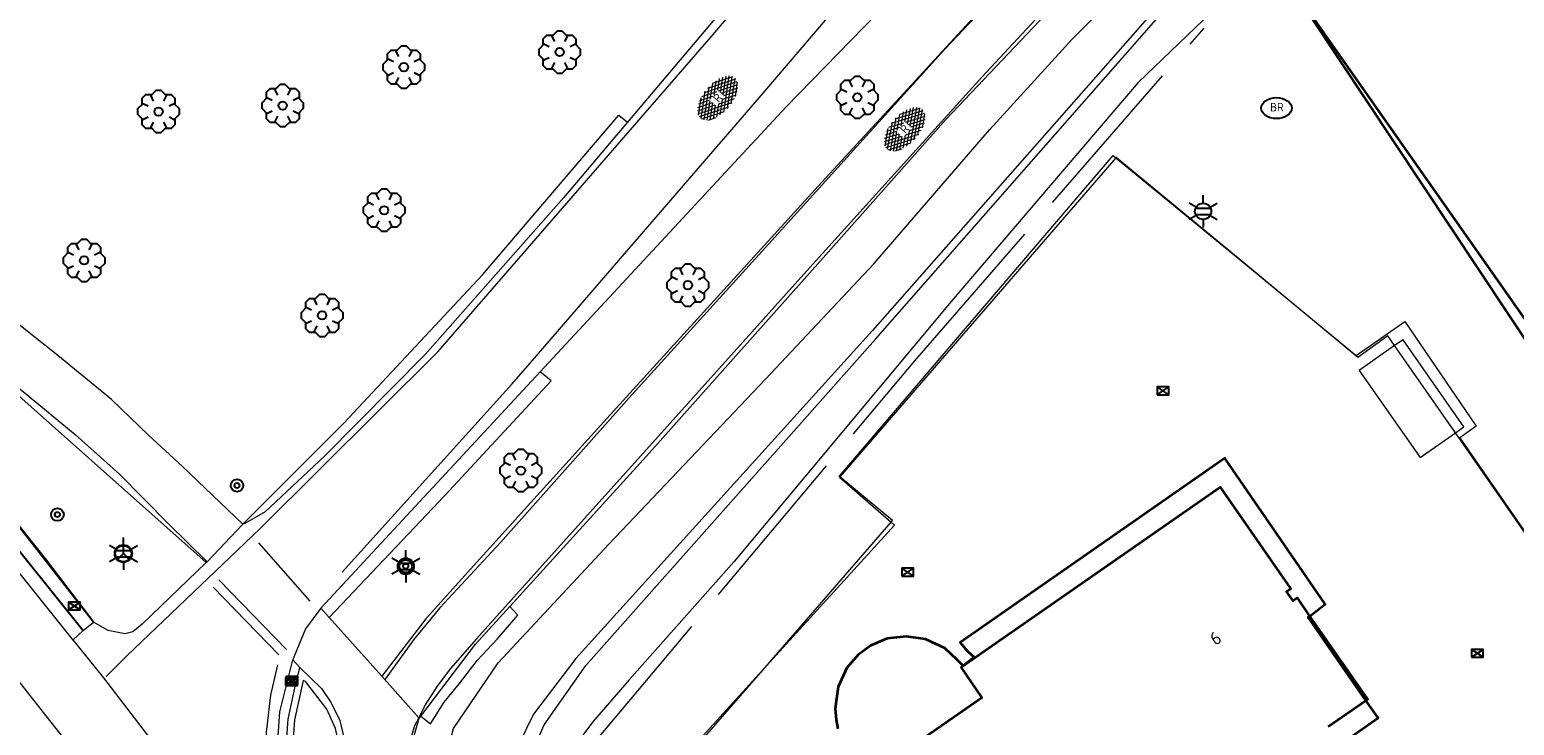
# Model space of a CAD drawing. Header units: metres. Extents: x 181682 to 183922, y 386244 to 387136.
# Tile 36 of 62: x 182742 to 182813, y 386613 to 386646. Entities that reach past the tile are written whole.
import ezdxf
from ezdxf.enums import TextEntityAlignment as Align

# ---------------------------------------------------------------- set-up
doc = ezdxf.new("R2010")
doc.units = ezdxf.units.M
doc.linetypes.add('IE-TERREINAFSCHEIDING', pattern=[10, 8, -2])
for name, color, linetype, lineweight in [('B-WE-GR-BOOM-S', 251, 'Continuous', 25), ('B-WE-IE-TERREINAFSCHEIDING-G', 251, 'IE-TERREINAFSCHEIDING', 18), ('B-WE-KL-ET_LS_OV_LICHTMAST-S', 251, 'Continuous', 25), ('B-WE-KL-WATER_BRANDLEIDING_PUT-S', 251, 'Continuous', 25), ('B-WE-OG-TOPOGRAFIE_BEBOUWING-G', 251, 'Continuous', 35), ('B-WE-OG-TOPOGRAFIE_BEBOUWING-GV', 251, 'Continuous', 35), ('B-WE-OG-TOPOGRAFIE_BEBOUWING_LUIFEL-GV', 251, 'Continuous', 18), ('B-WE-OG-TOPOGRAFIE_TERREIN_ONBEGROEID-GV', 251, 'Continuous', 18), ('B-WE-OG-TOPOGRAFIE_WATER-GV', 251, 'Continuous', 18), ('B-WE-OG-TOPOGRAFIE_WEG_BERM-GV', 251, 'Continuous', 18), ('B-WE-OG-TOPOGRAFIE_WEG_RIJWEG-G', 251, 'Continuous', 25), ('B-WE-OG-TOPOGRAFIE_WEG_RIJWEG-GV', 251, 'Continuous', 18), ('B-WE-OG-TOPOGRAFIE_WEG_RIJWEG-SV', 251, 'Continuous', 25), ('B-WE-OG-TOPOGRAFIE_WEG_RIJWIELPAD-G', 251, 'Continuous', 18), ('B-WE-OG-TOPOGRAFIE_WEG_RIJWIELPAD-GV', 251, 'Continuous', 18), ('B-WE-OG-TOPOGRAFIE_WEG_RIJWIELPAD-SV', 251, 'Continuous', 25), ('B-WE-OG-TOPOGRAFIE_WEG_VERHARD-G', 251, 'Continuous', 18), ('B-WE-RI-HWA_KOLK-S', 251, 'Continuous', 25), ('B-WE-VH-GOOT-G', 251, 'Continuous', 25), ('B-WE-VW-BEWEGWIJZERING_DRAAGCONSTRUCTIE-S', 251, 'Continuous', 25), ('B-WE-VW-MARKERING-G', 251, 'Continuous', 18), ('B-WE-VW-VERKEERSTEKEN_BORD-S', 251, 'Continuous', 25), ('Label_Nummeraanduidingreeks', 7, 'Continuous', 25)]:
    doc.layers.add(name, color=color, linetype=linetype, lineweight=lineweight)
doc.styles.add('NLCS-ISO', font='NLCS-ISO.ttf')
doc.styles.add('NLCS-ISO-M250-T18', font='NLCS-ISO.ttf', dxfattribs={"height": 0.45})

# ---------------------------------------------------------------- blocks, each defined once
blk = doc.blocks.new('SIE-WEG_VERKEERSBORD_ROND-SO')
for radius in [0.3, 0.3, 0.12]:
    blk.add_circle((0, 0), radius)
blk = doc.blocks.new('SIE-WEG_WEGWIJZER-SO')
for q in [(-0.292, -0.292), (0, 0.412), (0.292, -0.292)]:
    blk.add_line((0, 0), q)
blk.add_circle((0, 0), 0.413)
blk = doc.blocks.new('B-SIE-WEG_LICHTMAST-SO')
at = {"ltscale": 0.1}
for p, q in [((0, 0.386), (0, 0.772)), ((-0.334, 0.193), (-0.668, 0.386)), ((0.334, 0.193), (0.668, 0.386)), ((-0.334, -0.193), (-0.668, -0.386)), ((0, -0.386), (0, -0.772)), ((0.334, -0.193), (0.668, -0.386))]:
    blk.add_line(p, q, dxfattribs=at)
at = {"flags": 128}
for points in [[(-0.354, 0.152), (0.354, 0.152)], [(-0.354, -0.152), (0.354, -0.152)]]:
    blk.add_lwpolyline(points, dxfattribs=at)
at = {"ltscale": 0.1}
blk.add_circle((0, 0), 0.386, dxfattribs=at)
at = {"style": 'NLCS-ISO'}
blk.add_attdef('TYPE', text='', height=0.549, dxfattribs=at).set_placement((0, 0.772), align=Align.BOTTOM_CENTER)
blk = doc.blocks.new('B-SRI-KOLK_COMBINATIE-SO')
for p, q in [((-0.28125, 0), (0.28125, 0.375)), ((0.28125, 0), (-0.28125, 0.375))]:
    blk.add_line(p, q)
at = {"flags": 128}
blk.add_lwpolyline([(-0.28125, 0), (0.28125, 0), (0.28125, 0.375), (-0.28125, 0.375)], close=True, dxfattribs=at)
blk = doc.blocks.new('SIE-WEG_STRAATPOT_BRANDKRAAN-SO')
blk.add_ellipse((0, 0), major_axis=(-0.729, 0), ratio=0.685994)
at = {"style": 'NLCS-ISO'}
blk.add_text('BR', height=0.4, dxfattribs=at).set_placement((-0.298, -0.153))
blk = doc.blocks.new('SGR-BOOM_01')
at = {"layer": 'B-WE-GR-BOOM-S'}
for points in [[(-0.33, 0.795, 0), (-0.619, 0.795, 0), (-0.795, 0.619, 0), (-0.795, 0.33, 0)], [(0.25, 0.5, 0), (0.375, 0.75, 0), (0.125, 1, 0), (-0.125, 1, 0), (-0.375, 0.75, 0), (-0.25, 0.5, 0)], [(0.795, 0.33, 0), (0.795, 0.619, 0), (0.619, 0.795, 0), (0.33, 0.795, 0)], [(-0.5, 0.25, 0), (-0.75, 0.375, 0), (-1, 0.125, 0), (-1, -0.125, 0), (-0.75, -0.375, 0), (-0.5, -0.25, 0)], [(0.5, -0.25, 0), (0.75, -0.375, 0), (1, -0.125, 0), (1, 0.125, 0), (0.75, 0.375, 0), (0.5, 0.25, 0)], [(-0.795, -0.33, 0), (-0.795, -0.619, 0), (-0.619, -0.795, 0), (-0.33, -0.795, 0)], [(-0.25, -0.5, 0), (-0.375, -0.75, 0), (-0.125, -1, 0), (0.125, -1, 0), (0.375, -0.75, 0), (0.25, -0.5, 0)], [(0.33, -0.795, 0), (0.619, -0.795, 0), (0.795, -0.619, 0), (0.795, -0.33, 0)]]:
    blk.add_polyline3d(points, dxfattribs=at)
blk.add_circle((0, 0), 0.2, dxfattribs=at)
blk.add_circle((0, 0), 0.2, dxfattribs=at)
blk = doc.blocks.new('SVH-GESLOTEN-SO')
at = {"linetype": 'Continuous', "lineweight": 0}
for p, q in [((-1.68, -0.04), (-0.187, 0.872)), ((-1.662, 0.121), (0.021, -0.906)), ((-1.627, -0.236), (0.185, 0.871)), ((-1.622, 0.221), (-0.666, 0.805)), ((-1.577, 0.296), (0.358, -0.886)), ((-1.517, -0.397), (-0.449, 0.256)), ((-1.445, 0.442), (-0.449, -0.166)), ((-1.368, -0.532), (-0.449, 0.03)), ((-1.277, 0.567), (-0.449, 0.062)), ((-1.076, 0.672), (-0.449, 0.289)), ((-0.845, 0.758), (-0.103, 0.304)), ((-0.579, 0.824), (0.271, 0.304)), ((-0.441, -0.875), (1.54, 0.336)), ((-0.37, 0.304), (0.499, 0.836)), ((-0.277, 0.865), (1.6, -0.282)), ((-0.119, -0.904), (1.639, 0.17)), ((0, 0.304), (0.772, 0.776)), ((0.078, 0.876), (1.67, -0.096)), ((0.371, 0.302), (1.012, 0.695)), ((0.371, 0.075), (1.22, 0.595)), ((0.371, -0.152), (1.397, 0.476)), ((0.371, 0.243), (1.481, -0.434)), ((0.371, 0.015), (1.32, -0.566)), ((0.52, 0.832), (1.65, 0.141)), ((-1.673, -0.099), (-0.392, -0.882)), ((-1.453, -0.461), (-1.037, -0.716)), ((-1.184, -0.647), (-0.449, -0.198)), ((-0.969, -0.743), (-0.244, -0.3)), ((-0.722, -0.819), (0.127, -0.3)), ((-0.23, -0.3), (0.65, -0.837)), ((0.143, -0.3), (0.905, -0.766)), ((0.268, -0.895), (1.676, -0.035)), ((0.371, -0.212), (1.128, -0.675)), ((0.798, -0.8), (1.571, -0.327))]:
    blk.add_line(p, q, dxfattribs=at)
at = {"linetype": 'Continuous', "lineweight": 0, "style": 'NLCS-ISO'}
blk.add_text('R', height=0.54, dxfattribs=at).set_placement((0, 0), align=Align.MIDDLE_CENTER)

msp = doc.modelspace()

# ---------------------------------------------------------------- linework, layer by layer
at = {"layer": 'B-WE-IE-TERREINAFSCHEIDING-G'}
msp.add_polyline3d([(182767.852, 386608.793, 25.555), (182768.302, 386611.112, 25.726), (182784.082, 386629.896, 25.916), (182797.868, 386645.744, 25.678)], dxfattribs=at)
at = {"layer": 'B-WE-OG-TOPOGRAFIE_BEBOUWING-G'}
for points in [[(182820.355, 386664.324, 37.386), (182806.732, 386652.763, 37.402), (182808.537, 386652.261, 37.497), (182807.815, 386651.806, 36.687), (182807.814, 386651.806, 36.686), (182807.813, 386651.805, 36.686), (182804.479, 386649.598, 36.683), (182804.022, 386649.356, 37.276), (182803.962, 386649.324, 37.354), (182802.93, 386649.478, 37.378), (182801.594, 386648.356, 37.459), (182819.014, 386622.104, 37.479)], [(182803.88, 386611.286, 36.611), (182806.165, 386612.881, 36.668), (182805.587, 386613.713, 36.674), (182802.836, 386617.675, 36.705), (182802.917, 386617.738, 36.632), (182803.644, 386618.305, 35.973), (182798.863, 386625.258, 35.892), (182786.246, 386616.483, 35.934), (182786.617, 386616.046, 35.943), (182786.916, 386615.77, 37.068), (182786.389, 386615.367, 37.08), (182786.098, 386615.649, 35.916), (182785.522, 386616.199, 35.886), (182784.598, 386616.633, 35.91), (182783.689, 386616.769, 35.907), (182782.76, 386616.66, 35.901), (182781.995, 386616.337, 35.913), (182781.385, 386615.892, 35.916), (182780.845, 386615.272, 35.901), (182780.426, 386614.37, 35.919), (182780.28, 386613.334, 35.919), (182780.33, 386612.784, 35.922), (182780.409, 386612.369, 35.922)]]:
    msp.add_polyline3d(points, dxfattribs=at)
at = {"layer": 'B-WE-OG-TOPOGRAFIE_BEBOUWING-GV'}
for points in [[(182820.32, 386664.377, 0), (182816.4, 386661.243, 0), (182806.349, 386652.822, 0), (182808.447, 386652.215, 0), (182807.815, 386651.806, 0), (182807.813, 386651.805, 0), (182804.022, 386649.356, 0), (182803.914, 386649.286, 0), (182802.966, 386649.411, 0), (182801.594, 386648.356, 37.459), (182819.704, 386622.557, 0.048), (182819.727, 386622.524, 0), (182826.293, 386626.882, 0), (182825.828, 386627.582, 0), (182826.138, 386627.788, 0), (182826.803, 386628.229, 0), (182828.02, 386626.396, 0), (182833.494, 386630.029, 0), (182830.268, 386634.881, 0), (182827.222, 386644.755, 0)], [(182803.791, 386612.466, 0), (182805.587, 386613.713, 0), (182805.67, 386613.771, 0), (182802.917, 386617.738, 0), (182802.318, 386618.601, 0), (182802.113, 386618.459, 0), (182801.805, 386618.902, 0), (182802.01, 386619.045, 0), (182798.656, 386623.875, 0), (182786.285, 386615.29, 0), (182787.273, 386613.845, 0), (182782.857, 386610.775, 0)]]:
    msp.add_polyline3d(points, dxfattribs=at)
at = {"layer": 'B-WE-OG-TOPOGRAFIE_BEBOUWING_LUIFEL-GV'}
msp.add_polyline3d([(182806.952, 386630.621, 0), (182805.263, 386629.438, 0), (182808.169, 386625.286, 0), (182809.849, 386626.461, 0), (182810.259, 386626.748, 0), (182807.353, 386630.901, 0), (182806.952, 386630.621, 0)], dxfattribs=at)
at = {"layer": 'B-WE-OG-TOPOGRAFIE_TERREIN_ONBEGROEID-GV'}
msp.add_polyline3d([(182819.148, 386581.384, 0), (182809.227, 386576.52, 0), (182799.293, 386571.668, 0), (182797.081, 386576.076, 0), (182792.975, 386573.235, 0), (182789.17, 386578.726, 0), (182782.093, 386588.94, 0), (182772.002, 386603.561, 0), (182769.665, 386606.947, 0), (182773.782, 386609.94, 0), (182773.112, 386610.861, 0), (182777.16, 386615.528, 0), (182782.955, 386622.208, 0), (182783.024, 386622.288, 0), (182780.507, 386624.371, 0), (182780.484, 386624.39, 0), (182793.531, 386639.69, 0), (182793.672, 386639.574, 0), (182799.854, 386634.484, 0), (182805.115, 386630.152, 0), (182807.433, 386631.772, 0), (182810.844, 386626.78, 0), (182810.065, 386626.226, 0), (182814.203, 386620.235, 0)], dxfattribs=at)
at = {"layer": 'B-WE-OG-TOPOGRAFIE_WATER-GV'}
for points in [[(182953.667, 386756.184, 24.187), (182941.693, 386749.325, 24.193), (182921.486, 386736.359, 24.169), (182885.073, 386713.373, 24.136), (182854.789, 386693.66, 24.258), (182837.135, 386682.143, 24.356), (182820.47, 386669.874, 24.353), (182809.627, 386660.66, 24.559), (182796.916, 386648.226, 24.566), (182782.073, 386631.34, 24.595), (182767.931, 386615.717, 24.56), (182765.907, 386613.065, 24.658), (182764.589, 386610.357, 24.708), (182764.725, 386608.282, 24.584), (182765.26, 386606.926, 24.485)], [(182765.634, 386607.196, 24.504), (182765.507, 386608.317, 24.554), (182765.541, 386610.573, 24.642), (182766.417, 386612.551, 24.7), (182768.411, 386615.38, 24.552), (182782.215, 386630.931, 24.53), (182797.195, 386648.004, 24.54), (182805.524, 386656.17, 24.549), (182809.773, 386660.335, 24.553), (182820.681, 386669.595, 24.309), (182837.16, 386681.797, 24.249), (182854.942, 386693.481, 24.256), (182885.102, 386713.124, 24.116), (182921.713, 386736.203, 24.251), (182941.738, 386749.044, 24.231), (182953.788, 386755.946, 24.217)], [(182762.461, 386604.946, 26.507), (182761.805, 386606.457, 26.549), (182761.638, 386607.104, 26.534), (182761.503, 386608.289, 26.498), (182761.614, 386610.54, 26.388), (182762.099, 386612.371, 26.277), (182764.22, 386615.514, 26.185), (182769.495, 386621.162, 26.376), (182776.974, 386629.02, 26.122), (182782.127, 386634.524, 26.017), (182787.642, 386640.904, 25.781), (182791.593, 386645.237, 25.676), (182796.112, 386649.77, 25.475), (182801.319, 386654.539, 25.247), (182806.266, 386659.123, 25.247), (182812.323, 386664.372, 25.195), (182817.923, 386669.091, 25.107), (182823.07, 386673.2, 25.072), (182827.595, 386676.503, 25.011), (182834.328, 386681.427, 24.967), (182839.574, 386685.103, 24.638), (182848.614, 386690.959, 24.836), (182855.501, 386695.412, 24.827)], [(182855.775, 386692.606, 24.928), (182850.079, 386688.951, 24.795), (182845.163, 386685.996, 24.798), (182837.462, 386680.606, 24.81), (182831.099, 386675.79, 24.833), (182828.32, 386673.866, 24.881), (182825.718, 386671.965, 25.097), (182824.288, 386670.481, 25.138), (182819.057, 386665.952, 25.314), (182813.157, 386660.925, 25.388), (182809.347, 386657.232, 25.454), (182803.081, 386651.581, 25.499), (182799.006, 386647.279, 25.552), (182794.734, 386643.154, 25.612), (182785.815, 386632.726, 25.636), (182775.475, 386620.342, 25.591), (182770.469, 386614.701, 25.633), (182768.723, 386612.687, 25.621), (182767.843, 386611.497, 25.612), (182767.191, 386610.377, 25.597), (182767.017, 386609.33, 25.588), (182767.096, 386608.249, 25.561)]]:
    msp.add_polyline3d(points, dxfattribs=at)
at = {"layer": 'B-WE-OG-TOPOGRAFIE_WEG_BERM-GV'}
for points in [[(182752.057, 386622.118, 26.968), (182756.876, 386626.934, 26.896), (182763.482, 386633.994, 26.651), (182769.974, 386641.602, 26.481), (182770.383, 386641.268, 26.503)], [(182760.531, 386612.958, 26.808), (182760.999, 386612.593, 26.645), (182761.646, 386613.632, 26.674), (182762.387, 386614.52, 26.62), (182763.227, 386615.616, 26.597), (182764.178, 386616.63, 26.562), (182765.162, 386617.786, 26.548), (182764.774, 386618.19, 26.605)], [(182756.251, 386604.304, 27.11), (182756.687, 386605.341, 27.11), (182756.846, 386606.396, 27.11), (182756.896, 386607.378, 27.089), (182756.827, 386609.297, 27.049), (182756.671, 386611.456, 27.069), (182756.472, 386612.381, 27.049), (182756.056, 386613.296, 27.035), (182755.036, 386614.618, 27.022), (182754.935, 386614.665, 27.008), (182754.515, 386612.789, 27.062), (182754.377, 386610.693, 27.11), (182754.39, 386609.21, 27.103), (182754.574, 386607.907, 27.089), (182754.825, 386606.747, 27.083), (182755.257, 386605.415, 27.116), (182755.935, 386603.868, 27.13), (182756.06, 386603.897, 27.123), (182756.251, 386604.304, 27.11)]]:
    msp.add_polyline3d(points, dxfattribs=at)
at = {"layer": 'B-WE-OG-TOPOGRAFIE_WEG_RIJWEG-G'}
msp.add_polyline3d([(182721.571, 386644.306, 27.365), (182721.855, 386643.956, 27.369), (182724.36, 386640.98, 27.354), (182728.862, 386635.672, 27.309), (182733.781, 386629.937, 27.249), (182738.777, 386624.094, 27.219), (182744.449, 386617.041, 27.149)], dxfattribs=at)
at = {"layer": 'B-WE-OG-TOPOGRAFIE_WEG_RIJWEG-GV'}
for p, q in [((182766.226, 386629.368, 26.594), (182755.777, 386618.116, 26.878)), ((182756.177, 386617.671, 26.892), (182755.777, 386618.116, 26.878)), ((182754.439, 386615.656, 26.873), (182754.776, 386615.292, 26.88))]:
    msp.add_line(p, q, dxfattribs=at)
for points in [[(182802.334, 386674.362, 25.643), (182798.795, 386671.466, 25.719), (182792.132, 386665.47, 25.833), (182786.314, 386659.531, 25.961), (182781.131, 386653.864, 26.138), (182775.946, 386647.87, 26.325), (182770.383, 386641.268, 26.503)], [(182766.226, 386629.368, 26.594), (182777.957, 386642.005, 26.21), (182790.931, 386655.324, 25.846), (182800.613, 386664.684, 25.635), (182805.413, 386668.697, 25.53)], [(182744.935, 386617.442, 26.862), (182740.032, 386623.714, 11.764), (182736.211, 386628.601, 0), (182725.132, 386641.472, 0), (182725.62, 386641.992, 0)], [(182770.383, 386641.268, 26.503), (182767.343, 386637.66, 26.6), (182760.746, 386630.194, 26.759), (182755.944, 386625.358, 26.872), (182753.113, 386622.71, 26.94), (182752.155, 386622.139, 26.944), (182752.057, 386622.118, 26.968)], [(182756.177, 386617.671, 26.892), (182761.679, 386623.474, 26.738), (182766.754, 386628.949, 26.633), (182766.226, 386629.368, 26.594)], [(182750.302, 386620.281, 26.987), (182750.331, 386620.308, 26.986), (182750.347, 386620.324, 26.986), (182752.057, 386622.118, 26.968)], [(182750.302, 386620.281, 26.987), (182747.25, 386617.354, 27.06), (182746.807, 386616.985, 27.074), (182746.428, 386616.892, 27.078), (182745.631, 386617.055, 27.086), (182744.935, 386617.442, 26.862)], [(182755.777, 386618.116, 26.878), (182755.043, 386617.125, 26.865), (182754.49, 386615.78, 26.872), (182754.439, 386615.656, 26.873)], [(182756.323, 386600.465, 27.023), (182754.642, 386603.113, 27.045), (182753.869, 386603.837, 27.061), (182748.925, 386610.227, 27.176), (182745.422, 386614.784, 27.18), (182743.961, 386616.61, 27.195), (182744.449, 386617.041, 27.149), (182744.935, 386617.442, 26.862)], [(182755.381, 386603.232, 26.949), (182754.577, 386604.959, 26.962), (182753.945, 386607.019, 26.953), (182753.815, 386608.051, 26.929), (182753.634, 386610.436, 26.911), (182753.824, 386613.178, 26.909), (182754.439, 386615.656, 26.873)], [(182755.855, 386603.39, 26.968), (182754.997, 386605.16, 26.968), (182754.393, 386607.156, 26.988), (182754.227, 386608.127, 26.961), (182754.042, 386610.414, 26.934), (182754.217, 386612.827, 26.894), (182754.549, 386614.385, 26.86), (182754.776, 386615.292, 26.88)]]:
    msp.add_polyline3d(points, dxfattribs=at)
at = {"layer": 'B-WE-OG-TOPOGRAFIE_WEG_RIJWIELPAD-G'}
msp.add_polyline3d([(182722.664, 386644.909, 27.361), (182723.381, 386644.237, 27.372), (182725.517, 386642.204, 27.324), (182729.5, 386638.385, 27.312), (182732.619, 386635.622, 27.21), (182737.035, 386631.975, 27.162), (182741.507, 386628.5, 27.12), (182744.06, 386626.388, 27.114), (182746.173, 386624.493, 27.102), (182748.518, 386622.126, 27.06), (182750.347, 386620.324, 26.986)], dxfattribs=at)
at = {"layer": 'B-WE-OG-TOPOGRAFIE_WEG_RIJWIELPAD-GV'}
for p, q in [((182758.676, 386614.864, 26.812), (182756.177, 386617.671, 26.892)), ((182760.461, 386612.865, 26.812), (182760.531, 386612.958, 26.808))]:
    msp.add_line(p, q, dxfattribs=at)
for points in [[(182806.912, 386665.541, 25.371), (182805.445, 386664.265, 25.407), (182801.655, 386660.995, 25.467), (182797.493, 386657.172, 25.557), (182794.106, 386654.015, 25.715), (182789.656, 386649.286, 25.797), (182779.471, 386638.219, 26.135), (182769.861, 386627.657, 26.427), (182762.764, 386619.809, 26.667), (182760.781, 386617.607, 26.712), (182758.676, 386614.864, 26.812)], [(182764.774, 386618.19, 26.605), (182771.287, 386625.349, 26.402), (182779.722, 386634.803, 26.157), (182785.571, 386641.413, 26.017), (182791.802, 386647.994, 25.746), (182796.949, 386653.159, 25.597), (182801.512, 386657.356, 25.457), (182806.613, 386661.998, 25.326), (182808.519, 386663.578, 25.311)], [(182752.057, 386622.118, 26.968), (182749.182, 386624.861, 27.06), (182747.556, 386626.361, 27.09), (182745.787, 386628.051, 27.048), (182743.241, 386630.146, 27.114), (182740.836, 386632.056, 27.138), (182737.335, 386634.711, 27.132), (182733.18, 386638.091, 27.246), (182729.909, 386641.025, 27.288), (182727.089, 386643.791, 27.354), (182725.343, 386645.458, 27.372), (182724.767, 386646.069, 27.354)], [(182725.62, 386641.992, 0), (182739.218, 386630.134, 0), (182750.302, 386620.281, 26.987)], [(182760.531, 386612.958, 26.808), (182763.137, 386616.392, 26.656), (182764.774, 386618.19, 26.605)], [(182754.776, 386615.292, 26.88), (182755.797, 386614.291, 26.894), (182756.267, 386613.599, 26.907), (182756.671, 386612.765, 26.887), (182756.93, 386611.675, 26.907), (182757.147, 386609.302, 26.907), (182757.158, 386607.869, 26.934), (182757.125, 386606.606, 26.954), (182757.063, 386605.704, 26.954), (182756.825, 386604.772, 26.968), (182756.514, 386603.95, 26.961), (182756.184, 386603.509, 26.988), (182755.855, 386603.39, 26.968)], [(182758.676, 386614.864, 26.812), (182760.438, 386612.89, 26.812), (182760.461, 386612.865, 26.812)], [(182760.763, 386603.7, 26.888), (182760.158, 386604.459, 26.892), (182759.882, 386605.442, 26.844), (182759.698, 386606.838, 26.9), (182759.667, 386608.249, 26.876), (182759.764, 386609.587, 26.82), (182759.903, 386610.92, 26.764), (182760.461, 386612.865, 26.812)]]:
    msp.add_polyline3d(points, dxfattribs=at)
at = {"layer": 'B-WE-OG-TOPOGRAFIE_WEG_VERHARD-G'}
msp.add_polyline3d([(182822.553, 386620.689, 25.717), (182816.655, 386616.788, 25.728), (182816.606, 386616.756, 25.728), (182815.255, 386618.696, 25.738), (182814.19, 386620.226, 25.745), (182809.849, 386626.461, 25.777), (182806.952, 386630.621, 25.798), (182806.631, 386631.082, 25.8), (182805.197, 386630.063, 25.842), (182799.854, 386634.484, 25.803), (182793.685, 386639.588, 25.758), (182793.672, 386639.574, 25.758), (182780.507, 386624.371, 25.77), (182780.498, 386624.36, 25.77), (182782.955, 386622.208, 25.717), (182783.108, 386622.074, 25.714), (182777.16, 386615.528, 25.828), (182772.888, 386610.826, 25.91), (182773.472, 386609.959, 25.902), (182769.635, 386606.971, 25.723), (182772.002, 386603.561, 25.736), (182779.615, 386592.593, 25.776), (182789.17, 386578.726, 25.781), (182791.52, 386575.316, 25.782)], dxfattribs=at)
at = {"layer": 'B-WE-VH-GOOT-G'}
msp.add_polyline3d([(182744.935, 386617.442, 26.862), (182742.702, 386620.379, 27.179), (182740.032, 386623.714, 27.209), (182737.788, 386626.516, 27.234), (182733.276, 386631.783, 27.229), (182728.864, 386636.912, 27.259), (182724.879, 386641.519, 27.329), (182724.843, 386641.756, 27.349), (182725.104, 386642.039, 27.364), (182722.67, 386644.439, 27.354), (182722.19, 386644.14, 27.354), (182721.624, 386644.335, 27.362)], dxfattribs=at)
at = {"layer": 'B-WE-VW-MARKERING-G'}
for p, q in [((182752.801, 386621.223, 26.988), (182755.244, 386618.451, 26.901)), ((182754.133, 386616.145, 26.952), (182750.917, 386619.464, 27.017)), ((182750.648, 386619.113, 27.048), (182753.774, 386615.894, 26.949)), ((182746.538, 386615.859, 27.088), (182745.539, 386614.852, 27.165))]:
    msp.add_line(p, q, dxfattribs=at)
for points in [[(182746.538, 386615.859, 27.088), (182752.151, 386621.207, 26.967), (182752.903, 386621.927, 26.953), (182761.342, 386630.332, 26.738), (182774.381, 386645.34, 26.349), (182780.331, 386652.365, 26.162), (182787.596, 386660.475, 25.971), (182790.439, 386663.26, 25.896), (182796.023, 386668.385, 25.773), (182802.552, 386673.953, 25.649), (182805.091, 386676.118, 25.601), (182816.306, 386684.777, 25.422), (182826.993, 386692.572, 25.306), (182847.914, 386707.28, 25.153), (182867.53, 386720.535, 25.117), (182884.939, 386731.799, 25.165), (182884.962, 386731.814, 25.165), (182885.073, 386731.886, 25.165), (182898.955, 386740.706, 25.297), (182904.483, 386744.217, 25.339)], [(182756.791, 386619.826, 26.847), (182764.873, 386628.789, 26.645), (182765.747, 386629.785, 26.613), (182776.667, 386642.437, 26.277), (182784.475, 386651.589, 26.038), (182790.348, 386658.067, 25.888), (182792.8, 386660.558, 25.828), (182798.327, 386665.641, 25.704), (182804.329, 386670.689, 25.58), (182808.643, 386674.317, 25.491), (182820.66, 386683.477, 25.317), (182830.463, 386690.564, 25.205), (182850.078, 386704.402, 25.072)], [(182854.046, 386698.871, 24.816), (182841.499, 386690.751, 24.894), (182833.253, 386685.278, 24.994), (182824.917, 386679.35, 25.072), (182814.293, 386671.335, 25.271), (182807.072, 386665.346, 25.361), (182804.659, 386663.345, 25.391), (182795.378, 386654.937, 25.6), (182790.83, 386650.38, 25.684), (182785.516, 386644.757, 25.869), (182777.266, 386635.631, 26.216), (182770.592, 386628.281, 26.398), (182764.335, 386621.234, 26.543), (182761.441, 386618.133, 26.667), (182760.189, 386616.597, 26.715), (182758.842, 386614.734, 26.774)], [(182816.547, 386670.296, 25.178), (182808.453, 386663.659, 25.329), (182806.914, 386662.397, 25.358), (182796.997, 386653.437, 25.554), (182792.389, 386648.925, 25.687), (182787.285, 386643.41, 25.843), (182778.935, 386634.19, 26.187), (182772.278, 386626.768, 26.339), (182766.075, 386619.853, 26.543), (182763.184, 386616.652, 26.626), (182761.959, 386615.23, 26.657), (182761.318, 386614.387, 26.686), (182760.742, 386613.504, 26.714), (182760.438, 386612.89, 26.714), (182760.244, 386612.497, 26.714), (182759.785, 386611.028, 26.754), (182759.623, 386609.933, 26.783), (182759.572, 386608.815, 26.807), (182759.61, 386607.171, 26.833), (182759.727, 386606.085, 26.824), (182759.937, 386605.05, 26.808), (182760.27, 386604.015, 26.812), (182760.442, 386603.657, 26.812)], [(182743.99, 386616.572, 27.198), (182740.216, 386621.25, 27.251), (182736.616, 386625.82, 27.294), (182732.711, 386630.497, 27.311), (182728.794, 386635.185, 27.345), (182724.933, 386639.743, 27.399), (182721.379, 386643.942, 27.384)], [(182747.827, 386606.45, 27.206), (182741.616, 386614.327, 27.296), (182737.226, 386619.974, 27.323)], [(182753.712, 386615.416, 26.96), (182753.378, 386613.964, 26.962), (182753.165, 386612.202, 26.954), (182753.083, 386610.25, 27), (182753.19, 386608.59, 27.03), (182753.336, 386607.15, 27.04), (182753.783, 386605.551, 27.038), (182754.642, 386603.113, 27.045)]]:
    msp.add_polyline3d(points, dxfattribs=at)

# ---------------------------------------------------------------- block references
at = {"layer": 'B-WE-GR-BOOM-S'}
for p in [(182767.155, 386644.61, 26.159), (182759.728, 386643.892, 25.964), (182781.344, 386642.454, 26.063), (182748.037, 386641.777, 25.994), (182753.954, 386642.059, 25.901), (182758.788, 386637.072, 26.348), (182744.487, 386634.682, 26.936), (182773.267, 386633.503, 26.324), (182755.83, 386632.061, 26.663), (182765.306, 386624.666, 26.588)]:
    msp.add_blockref('SGR-BOOM_01', p, dxfattribs=at)
at = {"layer": 'B-WE-KL-ET_LS_OV_LICHTMAST-S'}
for p in [(182797.824, 386637.022, 0), (182746.36, 386620.71, 27.024), (182759.821, 386620.111, 26.78), (182759.821, 386620.111, 26.78)]:
    msp.add_blockref('B-SIE-WEG_LICHTMAST-SO', p, dxfattribs=at)
at = {"layer": 'B-WE-KL-WATER_BRANDLEIDING_PUT-S'}
msp.add_blockref('SIE-WEG_STRAATPOT_BRANDKRAAN-SO', (182801.32, 386641.94, 0), dxfattribs=at)
at = {"layer": 'B-WE-OG-TOPOGRAFIE_WEG_RIJWEG-SV', "xscale": 0.75, "yscale": 0.75, "rotation": 49.88172572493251}
msp.add_blockref('SVH-GESLOTEN-SO', (182774.687, 386642.429, 26.655), dxfattribs=at)
at = {"layer": 'B-WE-OG-TOPOGRAFIE_WEG_RIJWIELPAD-SV', "xscale": 0.7500000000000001, "yscale": 0.7500000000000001, "rotation": 48.49530344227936}
msp.add_blockref('SVH-GESLOTEN-SO', (182783.598, 386640.943, 26.042), dxfattribs=at)
at = {"layer": 'B-WE-RI-HWA_KOLK-S'}
for p in [(182795.911, 386628.28, 0), (182783.746, 386619.643, 0), (182744.024, 386618.025, 27.12), (182810.897, 386615.773, 0), (182754.374, 386614.423, 0), (182754.396, 386614.485, 26.62)]:
    msp.add_blockref('B-SRI-KOLK_COMBINATIE-SO', p, dxfattribs=at)
at = {"layer": 'B-WE-VW-BEWEGWIJZERING_DRAAGCONSTRUCTIE-S'}
msp.add_blockref('SIE-WEG_WEGWIJZER-SO', (182746.36, 386620.71, 27.024), dxfattribs=at)
at = {"layer": 'B-WE-VW-VERKEERSTEKEN_BORD-S'}
for p in [(182751.777, 386623.957, 27.024), (182743.217, 386622.569, 27.14), (182759.821, 386620.111, 26.78)]:
    msp.add_blockref('SIE-WEG_VERKEERSBORD_ROND-SO', p, dxfattribs=at)

# ---------------------------------------------------------------- texts
at = {"layer": 'Label_Nummeraanduidingreeks', "style": 'NLCS-ISO-M250-T18'}
msp.add_text('6', height=0.625, rotation=34.7, dxfattribs=at).set_placement((182798.416, 386616.683, 0), align=Align.MIDDLE)

doc.saveas('drawing.dxf')
